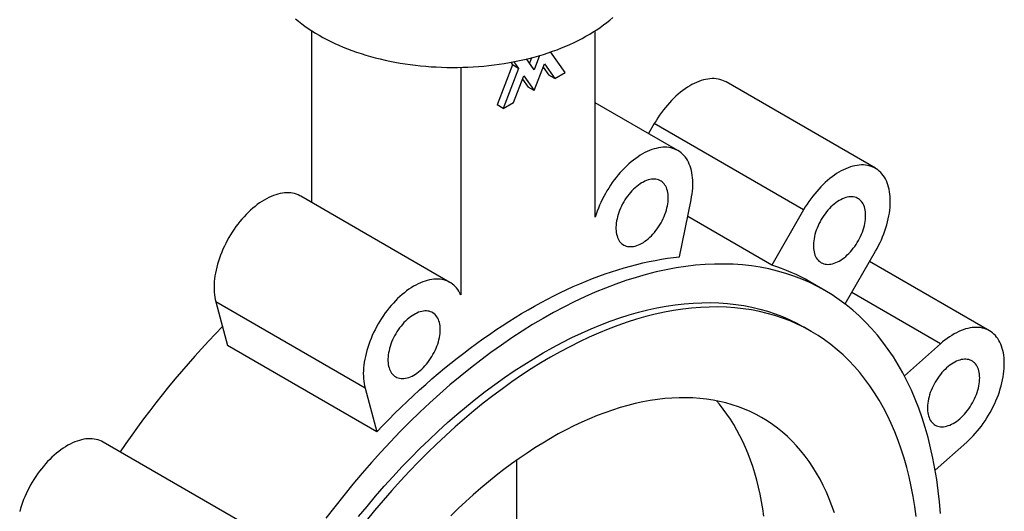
# Paper-space layout '_Isometrico' of a CAD drawing. Header units: millimetres. Extents: x -130 to 288, y -158 to 418.
# Tile 2 of 3: x -103 to 130, y 51 to 167. Entities that reach past the tile are written whole.
import ezdxf

# ---------------------------------------------------------------- set-up
doc = ezdxf.new("R2010")
doc.units = ezdxf.units.MM

psp = doc.layouts.new('_Isometrico')

# ---------------------------------------------------------------- linework, layer by layer
at = {"color": 7, "linetype": 'Continuous', "lineweight": 25}
for p, q in [((-33.59, 164.8), (-33.59, 124.19)), ((33.59, 120.69), (33.59, 164.8)), ((20.4, 158.93), (19.09, 155.55)), ((26.44, 154.9), (23.02, 159.77)), ((14, 156.7), (10.33, 147.23)), ((13.57, 157.32), (14, 156.7)), ((15.42, 155.88), (14, 156.7)), ((14.31, 157.46), (15.42, 155.88)), ((19.09, 155.55), (17.3, 158.11)), ((18.46, 158.4), (17.98, 157.14)), ((19.09, 150.65), (21.54, 156.97)), ((21.54, 156.97), (23.99, 153.48)), ((1.77, 156.13), (1.77, 102.32)), ((15.42, 155.88), (11.74, 146.41)), ((14.19, 147.83), (16.64, 154.14)), ((16.64, 154.14), (19.09, 150.65)), ((21.24, 156.2), (22.58, 154.3)), ((23.99, 153.48), (22.58, 154.3)), ((23.99, 153.48), (26.44, 154.9)), ((16.34, 153.37), (17.68, 151.47)), ((99.93, 132.26), (64.57, 152.67)), ((19.09, 150.65), (17.68, 151.47)), ((11.74, 146.41), (10.33, 147.23)), ((11.74, 146.41), (14.19, 147.83)), ((53.17, 136.44), (33.59, 147.74)), ((47.57, 142.85), (46.19, 140.47)), ((82.93, 122.44), (47.57, 142.85)), ((-0.82, 105.27), (-36.17, 125.68)), ((53.52, 111.33), (56.28, 124.82)), ((82.93, 122.44), (75.38, 109.38)), ((75.38, 109.38), (55.47, 120.87)), ((92.74, 100.18), (99.93, 112.63)), ((126.92, 93.85), (98.54, 110.23)), ((87.96, 103.37), (84.42, 105.41)), ((-20.93, 80.25), (-56.28, 100.66)), ((-56.28, 100.66), (-53.52, 90.36)), ((84.73, 93.69), (82.96, 94.71)), ((-18.17, 69.95), (-53.52, 90.36)), ((115.31, 90.74), (106.79, 83.18)), ((-20.93, 80.25), (-18.17, 69.95)), ((-47.57, 47.11), (-82.93, 67.52)), ((114.08, 60.91), (121.53, 67.51)), ((15, -81.19), (15, 63.26))]:
    psp.add_line(p, q, dxfattribs=at)
at = {"color": 8, "linetype": 'Continuous', "lineweight": 25}
psp.add_line((115.31, 90.74), (94.3, 102.87), dxfattribs=at)
at = {"color": 7, "linetype": 'Continuous', "lineweight": 25, "flags": 128}
for points in [[(-31.82, 163.72), (-30.92, 163.22), (-30, 162.73), (-29.06, 162.25), (-28.09, 161.79), (-27.1, 161.35), (-26.09, 160.92), (-25.07, 160.51), (-24.02, 160.12), (-22.95, 159.74), (-21.87, 159.38), (-20.76, 159.04), (-19.65, 158.72), (-18.51, 158.41), (-17.37, 158.12), (-16.2, 157.85), (-15.03, 157.6), (-13.85, 157.37), (-12.65, 157.16), (-11.45, 156.96), (-10.23, 156.79), (-9.01, 156.64), (-7.78, 156.5), (-6.54, 156.39), (-5.3, 156.29), (-4.06, 156.22), (-2.81, 156.16), (-1.56, 156.13), (-0.31, 156.11), (0.94, 156.12), (2.19, 156.14), (3.44, 156.19), (4.68, 156.25), (5.93, 156.34), (7.16, 156.44), (8.4, 156.57), (9.62, 156.71), (10.84, 156.88), (12.05, 157.06), (13.25, 157.26), (14.44, 157.48), (15.62, 157.73), (16.79, 157.99), (17.94, 158.26), (19.08, 158.56), (20.21, 158.88), (21.32, 159.21), (22.41, 159.56), (23.49, 159.93), (24.54, 160.31), (25.58, 160.72), (26.6, 161.14), (27.6, 161.57), (28.58, 162.02), (29.53, 162.49), (30.47, 162.97), (31.37, 163.47), (32.26, 163.98), (33.12, 164.5), (33.95, 165.04), (34.76, 165.59), (35.54, 166.16), (36.3, 166.73), (37.02, 167.32), (37.72, 167.92)], [(-37.37, 167.62), (-36.66, 167.02), (-35.92, 166.44), (-35.15, 165.87), (-34.36, 165.31), (-33.54, 164.77), (-32.69, 164.24), (-31.82, 163.72)], [(64.57, 152.67), (64.38, 152.77), (63.97, 152.97), (63.55, 153.13), (63.12, 153.26), (62.67, 153.36), (62.2, 153.42), (61.72, 153.46), (61.24, 153.46), (60.74, 153.43), (60.23, 153.37), (59.71, 153.27), (59.18, 153.15), (58.65, 152.99), (58.11, 152.8), (57.57, 152.58), (57.03, 152.33), (56.48, 152.05), (55.94, 151.75), (55.39, 151.41), (54.84, 151.04), (54.3, 150.65), (53.76, 150.23), (53.23, 149.79), (52.7, 149.32), (52.18, 148.83), (51.66, 148.31), (51.16, 147.78), (50.66, 147.22), (50.18, 146.64), (49.71, 146.05), (49.25, 145.44), (48.81, 144.81), (48.38, 144.17), (47.97, 143.52), (47.57, 142.85)], [(56.28, 124.82), (56.41, 125.51), (56.52, 126.19), (56.6, 126.87), (56.65, 127.53), (56.69, 128.18), (56.69, 128.81), (56.67, 129.43), (56.63, 130.04), (56.56, 130.63), (56.47, 131.2), (56.35, 131.75), (56.21, 132.27), (56.04, 132.78), (55.85, 133.26), (55.64, 133.72), (55.41, 134.16), (55.15, 134.57), (54.87, 134.95), (54.57, 135.31), (54.25, 135.63), (53.91, 135.93), (53.55, 136.2), (53.17, 136.44), (52.77, 136.65), (52.36, 136.82), (51.93, 136.97), (51.49, 137.08), (51.03, 137.17), (50.56, 137.22), (50.08, 137.23), (49.58, 137.22), (49.08, 137.17), (48.56, 137.09), (48.04, 136.98), (47.51, 136.84), (46.98, 136.67), (46.44, 136.46), (45.89, 136.23), (45.35, 135.96), (44.8, 135.67), (44.25, 135.35), (43.71, 134.99), (43.16, 134.61), (42.62, 134.21), (42.08, 133.78), (41.55, 133.32), (41.03, 132.84), (40.51, 132.33), (40, 131.81), (39.5, 131.26), (39.01, 130.69), (38.53, 130.11), (38.07, 129.5), (37.62, 128.88), (37.18, 128.25), (36.76, 127.6), (36.36, 126.94), (35.97, 126.27), (35.6, 125.59), (35.25, 124.9), (34.92, 124.21), (34.61, 123.51), (34.32, 122.81), (34.06, 122.1), (33.81, 121.39), (33.59, 120.69)], [(99.93, 112.63), (100.31, 113.3), (100.67, 113.98), (101.01, 114.68), (101.33, 115.37), (101.63, 116.07), (101.91, 116.78), (102.16, 117.49), (102.4, 118.19), (102.61, 118.9), (102.8, 119.6), (102.97, 120.3), (103.11, 120.99), (103.22, 121.67), (103.32, 122.35), (103.39, 123.02), (103.43, 123.67), (103.45, 124.31), (103.44, 124.94), (103.41, 125.56), (103.35, 126.15), (103.27, 126.73), (103.17, 127.29), (103.04, 127.83), (102.89, 128.35), (102.71, 128.84), (102.51, 129.31), (102.28, 129.76), (102.04, 130.18), (101.77, 130.58), (101.48, 130.95), (101.17, 131.29), (100.84, 131.6), (100.49, 131.89), (100.12, 132.14), (99.73, 132.36), (99.33, 132.56), (98.91, 132.72), (98.47, 132.85), (98.02, 132.95), (97.56, 133.01), (97.08, 133.05), (96.59, 133.05), (96.09, 133.02), (95.58, 132.96), (95.06, 132.86), (94.54, 132.74), (94.01, 132.58), (93.47, 132.39), (92.93, 132.17), (92.38, 131.92), (91.84, 131.64), (91.29, 131.33), (90.74, 131), (90.2, 130.63), (89.66, 130.24), (89.12, 129.82), (88.58, 129.38), (88.05, 128.91), (87.53, 128.42), (87.02, 127.9), (86.51, 127.36), (86.02, 126.81), (85.54, 126.23), (85.07, 125.64), (84.61, 125.03), (84.16, 124.4), (83.74, 123.76), (83.32, 123.11), (82.93, 122.44)], [(50.86, 125.29), (50.85, 125.73), (50.81, 126.16), (50.75, 126.57), (50.66, 126.97), (50.55, 127.34), (50.42, 127.69), (50.26, 128.01), (50.08, 128.31), (49.88, 128.58), (49.65, 128.83), (49.41, 129.04), (49.15, 129.23), (48.87, 129.39), (48.57, 129.51), (48.26, 129.61), (47.93, 129.67), (47.59, 129.7), (47.24, 129.7), (46.88, 129.66), (46.51, 129.6), (46.13, 129.5), (45.75, 129.37), (45.36, 129.21), (44.97, 129.02), (44.57, 128.8), (44.18, 128.55), (43.79, 128.28), (43.4, 127.98), (43.02, 127.65), (42.65, 127.3), (42.28, 126.92), (41.92, 126.53), (41.58, 126.12), (41.24, 125.68), (40.93, 125.24), (40.62, 124.77), (40.33, 124.3), (40.06, 123.82), (39.81, 123.32), (39.58, 122.82), (39.36, 122.32), (39.17, 121.81), (39, 121.31), (38.86, 120.8), (38.74, 120.3), (38.64, 119.8), (38.56, 119.32), (38.51, 118.84), (38.49, 118.37), (38.49, 117.92), (38.51, 117.48), (38.56, 117.06), (38.64, 116.66), (38.74, 116.27), (38.86, 115.91), (39, 115.58), (39.17, 115.27), (39.36, 114.98), (39.58, 114.72), (39.81, 114.49), (40.06, 114.29), (40.33, 114.12), (40.62, 113.98), (40.93, 113.87), (41.24, 113.79), (41.58, 113.74), (41.92, 113.73), (42.28, 113.74), (42.65, 113.79), (43.02, 113.88), (43.4, 113.99), (43.79, 114.13), (44.18, 114.31), (44.57, 114.51), (44.97, 114.75), (45.36, 115.01), (45.75, 115.3), (46.13, 115.61), (46.51, 115.95), (46.88, 116.31), (47.24, 116.7), (47.59, 117.1), (47.93, 117.53), (48.26, 117.97), (48.57, 118.42), (48.87, 118.89), (49.15, 119.37), (49.41, 119.86), (49.65, 120.35), (49.88, 120.86), (50.08, 121.36), (50.26, 121.87), (50.42, 122.37), (50.55, 122.88), (50.66, 123.38), (50.75, 123.87), (50.81, 124.35), (50.85, 124.83), (50.86, 125.29)], [(-36.17, 125.68), (-36.36, 125.78), (-36.76, 125.98), (-37.18, 126.14), (-37.62, 126.27), (-38.07, 126.37), (-38.53, 126.44), (-39.01, 126.47), (-39.5, 126.47), (-40, 126.44), (-40.51, 126.38), (-41.03, 126.29), (-41.55, 126.16), (-42.08, 126.01), (-42.62, 125.82), (-43.16, 125.6), (-43.71, 125.35), (-44.25, 125.07), (-44.8, 124.76), (-45.35, 124.43), (-45.89, 124.06), (-46.44, 123.67), (-46.98, 123.25), (-47.51, 122.81), (-48.04, 122.34), (-48.56, 121.85), (-49.08, 121.33), (-49.58, 120.79), (-50.08, 120.24), (-50.56, 119.66), (-51.03, 119.07), (-51.49, 118.46), (-51.93, 117.83), (-52.36, 117.19), (-52.77, 116.54), (-53.17, 115.87), (-53.55, 115.2), (-53.91, 114.51), (-54.25, 113.82), (-54.57, 113.12), (-54.87, 112.42), (-55.15, 111.72), (-55.41, 111.01), (-55.64, 110.3), (-55.85, 109.6), (-56.04, 108.9), (-56.21, 108.2), (-56.35, 107.5), (-56.47, 106.82), (-56.56, 106.14), (-56.63, 105.48), (-56.67, 104.82), (-56.69, 104.18), (-56.69, 103.55), (-56.65, 102.94), (-56.6, 102.34), (-56.52, 101.76), (-56.41, 101.2), (-56.28, 100.66)], [(97.61, 121.11), (97.6, 121.55), (97.57, 121.98), (97.5, 122.39), (97.42, 122.79), (97.31, 123.16), (97.17, 123.51), (97.01, 123.83), (96.83, 124.13), (96.63, 124.4), (96.41, 124.65), (96.17, 124.86), (95.91, 125.05), (95.63, 125.21), (95.33, 125.33), (95.02, 125.43), (94.69, 125.49), (94.35, 125.52), (94, 125.52), (93.64, 125.48), (93.26, 125.42), (92.89, 125.32), (92.5, 125.19), (92.11, 125.03), (91.72, 124.84), (91.33, 124.62), (90.94, 124.37), (90.55, 124.1), (90.16, 123.8), (89.78, 123.47), (89.4, 123.12), (89.04, 122.74), (88.68, 122.35), (88.33, 121.94), (88, 121.5), (87.68, 121.06), (87.38, 120.59), (87.09, 120.12), (86.82, 119.64), (86.56, 119.14), (86.33, 118.64), (86.12, 118.14), (85.93, 117.63), (85.76, 117.13), (85.61, 116.62), (85.49, 116.12), (85.39, 115.62), (85.32, 115.14), (85.27, 114.66), (85.24, 114.19), (85.24, 113.74), (85.27, 113.3), (85.32, 112.88), (85.39, 112.48), (85.49, 112.09), (85.61, 111.73), (85.76, 111.4), (85.93, 111.09), (86.12, 110.8), (86.33, 110.54), (86.56, 110.31), (86.82, 110.11), (87.09, 109.94), (87.38, 109.79), (87.68, 109.69), (88, 109.61), (88.33, 109.56), (88.68, 109.55), (89.04, 109.56), (89.4, 109.61), (89.78, 109.7), (90.16, 109.81), (90.55, 109.95), (90.94, 110.13), (91.33, 110.33), (91.72, 110.57), (92.11, 110.83), (92.5, 111.12), (92.89, 111.43), (93.26, 111.77), (93.64, 112.13), (94, 112.52), (94.35, 112.92), (94.69, 113.35), (95.02, 113.79), (95.33, 114.24), (95.63, 114.71), (95.91, 115.19), (96.17, 115.68), (96.41, 116.17), (96.63, 116.68), (96.83, 117.18), (97.01, 117.69), (97.17, 118.19), (97.31, 118.7), (97.42, 119.2), (97.5, 119.69), (97.57, 120.17), (97.6, 120.65), (97.61, 121.11)], [(115.32, 50.63), (115.09, 53.35), (114.8, 56.01), (114.45, 58.63), (114.03, 61.2), (113.55, 63.72), (113, 66.19), (112.4, 68.61), (111.72, 70.96), (110.99, 73.27), (110.2, 75.51), (109.34, 77.69), (108.43, 79.82), (107.45, 81.88), (106.42, 83.87), (105.32, 85.8), (104.17, 87.66), (102.96, 89.45), (101.7, 91.18), (100.38, 92.83), (99.01, 94.41), (97.58, 95.91), (96.1, 97.35), (94.57, 98.71), (92.99, 99.99), (91.37, 101.19), (89.69, 102.32), (87.96, 103.37), (86.19, 104.34), (84.38, 105.23), (82.52, 106.04), (80.62, 106.76), (78.68, 107.41), (76.7, 107.97), (74.68, 108.46), (72.63, 108.86), (70.54, 109.17), (68.41, 109.41), (66.26, 109.56), (64.07, 109.62), (61.85, 109.6), (59.61, 109.5), (57.34, 109.32), (55.04, 109.05), (52.72, 108.7), (50.38, 108.27), (48.02, 107.75), (45.65, 107.15), (43.25, 106.47), (40.84, 105.71), (38.42, 104.87), (35.98, 103.94), (33.53, 102.94), (31.08, 101.86), (28.62, 100.7), (26.15, 99.46), (23.68, 98.15), (21.21, 96.76), (18.74, 95.3), (16.27, 93.76), (13.81, 92.15), (11.35, 90.47), (8.89, 88.72), (6.45, 86.9), (4.01, 85.01), (1.59, 83.05), (-0.82, 81.03), (-3.22, 78.94), (-5.6, 76.8), (-7.96, 74.59), (-10.3, 72.32), (-12.62, 69.99), (-14.91, 67.61), (-17.18, 65.17), (-19.43, 62.68), (-21.64, 60.14), (-23.83, 57.55), (-25.99, 54.91), (-28.11, 52.22), (-30.2, 49.5)], [(-18.17, 69.95), (-16.74, 71.43), (-15.31, 72.88), (-13.87, 74.32), (-12.43, 75.73), (-10.97, 77.12), (-9.51, 78.49), (-8.04, 79.84), (-6.56, 81.16), (-5.08, 82.45), (-3.59, 83.73), (-2.09, 84.97), (-0.59, 86.2), (0.92, 87.39), (2.43, 88.57), (3.94, 89.71), (5.46, 90.83), (6.98, 91.92), (8.5, 92.99), (10.03, 94.03), (11.55, 95.04), (13.08, 96.02), (14.61, 96.98), (16.15, 97.9), (17.68, 98.8), (19.21, 99.67), (20.74, 100.51), (22.27, 101.33), (23.8, 102.11), (25.33, 102.86), (26.85, 103.58), (28.38, 104.28), (29.9, 104.94), (31.42, 105.57), (32.93, 106.18), (34.44, 106.75), (35.95, 107.29), (37.45, 107.8), (38.94, 108.28), (40.43, 108.72), (41.91, 109.14), (43.39, 109.53), (44.86, 109.88), (46.33, 110.2), (47.78, 110.49), (49.23, 110.75), (50.67, 110.97), (52.1, 111.17), (53.52, 111.33)], [(1.77, 102.32), (1.54, 102.77), (1.3, 103.19), (1.03, 103.59), (0.74, 103.96), (0.43, 104.3), (0.1, 104.61), (-0.25, 104.89), (-0.62, 105.15), (-1, 105.37), (-1.41, 105.57), (-1.83, 105.73), (-2.26, 105.86), (-2.72, 105.96), (-3.18, 106.03), (-3.66, 106.06), (-4.15, 106.06), (-4.64, 106.03), (-5.15, 105.97), (-5.67, 105.88), (-6.2, 105.75), (-6.73, 105.6), (-7.27, 105.41), (-7.81, 105.19), (-8.35, 104.94), (-8.9, 104.66), (-9.45, 104.35), (-9.99, 104.02), (-10.54, 103.65), (-11.08, 103.26), (-11.62, 102.84), (-12.16, 102.4), (-12.68, 101.93), (-13.21, 101.44), (-13.72, 100.92), (-14.23, 100.38), (-14.72, 99.83), (-15.2, 99.25), (-15.67, 98.66), (-16.13, 98.05), (-16.58, 97.42), (-17, 96.78), (-17.42, 96.13), (-17.81, 95.46), (-18.19, 94.79), (-18.55, 94.1), (-18.89, 93.41), (-19.21, 92.71), (-19.51, 92.01), (-19.79, 91.31), (-20.05, 90.6), (-20.29, 89.89), (-20.5, 89.19), (-20.69, 88.49), (-20.85, 87.79), (-21, 87.09), (-21.11, 86.41), (-21.21, 85.73), (-21.27, 85.07), (-21.32, 84.41), (-21.34, 83.77), (-21.33, 83.14), (-21.3, 82.53), (-21.24, 81.93), (-21.16, 81.35), (-21.06, 80.79), (-20.93, 80.25)], [(-22.45, 49.88), (-20.46, 52.32), (-18.43, 54.72), (-16.38, 57.07), (-14.31, 59.37), (-12.21, 61.63), (-10.08, 63.83), (-7.94, 65.98), (-5.77, 68.08), (-3.59, 70.13), (-1.39, 72.11), (0.83, 74.04), (3.06, 75.91), (5.3, 77.72), (7.55, 79.47), (9.81, 81.15), (12.08, 82.77), (14.36, 84.33), (16.64, 85.82), (18.93, 87.24), (21.21, 88.6), (23.5, 89.88), (25.78, 91.1), (28.06, 92.24), (30.34, 93.31), (32.61, 94.31), (34.87, 95.24), (37.13, 96.1), (39.37, 96.87), (41.6, 97.58), (43.82, 98.21), (46.02, 98.76), (48.2, 99.24), (50.36, 99.64), (52.51, 99.97), (54.63, 100.21), (56.73, 100.38), (58.81, 100.48), (60.86, 100.49), (62.88, 100.43), (64.88, 100.29), (66.84, 100.08), (68.78, 99.78), (70.68, 99.42), (72.54, 98.97), (74.37, 98.45), (76.17, 97.85), (77.93, 97.18), (79.65, 96.43), (81.33, 95.6), (82.96, 94.71)], [(109.56, 49.88), (109.23, 52.3), (108.85, 54.68), (108.4, 57.01), (107.9, 59.29), (107.33, 61.53), (106.71, 63.71), (106.03, 65.84), (105.3, 67.92), (104.51, 69.94), (103.66, 71.9), (102.76, 73.8), (101.8, 75.65), (100.79, 77.43), (99.73, 79.16), (98.61, 80.81), (97.44, 82.41), (96.22, 83.94), (94.95, 85.4), (93.63, 86.79), (92.26, 88.12), (90.85, 89.37), (89.39, 90.56), (87.88, 91.67), (86.33, 92.72), (84.73, 93.69), (83.09, 94.58), (81.41, 95.41), (79.7, 96.16), (77.94, 96.83), (76.14, 97.43), (74.31, 97.95), (72.44, 98.39), (70.54, 98.76), (68.61, 99.06), (66.64, 99.27), (64.65, 99.41), (62.63, 99.47), (60.58, 99.46), (58.5, 99.36), (56.4, 99.19), (54.28, 98.94), (52.13, 98.62), (49.97, 98.22), (47.78, 97.74), (45.58, 97.19), (43.37, 96.56), (41.14, 95.85), (38.9, 95.07), (36.64, 94.22), (34.38, 93.29), (32.11, 92.29), (29.83, 91.22), (27.55, 90.08), (25.27, 88.86), (22.98, 87.58), (20.69, 86.22), (18.41, 84.8), (16.13, 83.31), (13.85, 81.75), (11.58, 80.13), (9.32, 78.45), (7.07, 76.7), (4.82, 74.89), (2.59, 73.02), (0.38, 71.09), (-1.82, 69.11), (-4, 67.06), (-6.17, 64.96), (-8.31, 62.81), (-10.44, 60.61), (-12.54, 58.35), (-14.61, 56.05), (-16.66, 53.7), (-18.69, 51.3), (-20.68, 48.86)], [(-3.13, 94.12), (-3.14, 94.57), (-3.18, 94.99), (-3.24, 95.41), (-3.33, 95.8), (-3.44, 96.17), (-3.57, 96.52), (-3.73, 96.84), (-3.91, 97.14), (-4.11, 97.41), (-4.33, 97.66), (-4.58, 97.88), (-4.84, 98.06), (-5.12, 98.22), (-5.42, 98.34), (-5.73, 98.44), (-6.05, 98.5), (-6.39, 98.53), (-6.75, 98.53), (-7.11, 98.5), (-7.48, 98.43), (-7.86, 98.33), (-8.24, 98.2), (-8.63, 98.04), (-9.02, 97.85), (-9.41, 97.63), (-9.81, 97.39), (-10.2, 97.11), (-10.58, 96.81), (-10.97, 96.48), (-11.34, 96.13), (-11.71, 95.76), (-12.06, 95.36), (-12.41, 94.95), (-12.74, 94.52), (-13.06, 94.07), (-13.37, 93.61), (-13.66, 93.13), (-13.93, 92.65), (-14.18, 92.16), (-14.41, 91.66), (-14.63, 91.15), (-14.82, 90.65), (-14.98, 90.14), (-15.13, 89.63), (-15.25, 89.13), (-15.35, 88.64), (-15.43, 88.15), (-15.48, 87.67), (-15.5, 87.2), (-15.5, 86.75), (-15.48, 86.31), (-15.43, 85.89), (-15.35, 85.49), (-15.25, 85.11), (-15.13, 84.75), (-14.98, 84.41), (-14.82, 84.1), (-14.63, 83.81), (-14.41, 83.55), (-14.18, 83.32), (-13.93, 83.12), (-13.66, 82.95), (-13.37, 82.81), (-13.06, 82.7), (-12.74, 82.62), (-12.41, 82.57), (-12.06, 82.56), (-11.71, 82.58), (-11.34, 82.63), (-10.97, 82.71), (-10.58, 82.82), (-10.2, 82.97), (-9.81, 83.14), (-9.41, 83.35), (-9.02, 83.58), (-8.63, 83.84), (-8.24, 84.13), (-7.86, 84.45), (-7.48, 84.79), (-7.11, 85.15), (-6.75, 85.53), (-6.39, 85.94), (-6.05, 86.36), (-5.73, 86.8), (-5.42, 87.25), (-5.12, 87.72), (-4.84, 88.2), (-4.58, 88.69), (-4.33, 89.19), (-4.11, 89.69), (-3.91, 90.19), (-3.73, 90.7), (-3.57, 91.21), (-3.44, 91.71), (-3.33, 92.21), (-3.24, 92.7), (-3.18, 93.19), (-3.14, 93.66), (-3.13, 94.12)], [(121.53, 67.51), (122.06, 67.99), (122.58, 68.5), (123.09, 69.02), (123.58, 69.57), (124.07, 70.14), (124.55, 70.72), (125.01, 71.32), (125.47, 71.94), (125.9, 72.58), (126.32, 73.22), (126.73, 73.88), (127.11, 74.55), (127.48, 75.23), (127.83, 75.92), (128.16, 76.62), (128.47, 77.31), (128.76, 78.02), (129.03, 78.72), (129.28, 79.43), (129.5, 80.14), (129.7, 80.84), (129.88, 81.54), (130.03, 82.24), (130.16, 82.92), (130.27, 83.61), (130.35, 84.28), (130.4, 84.94), (130.44, 85.59), (130.44, 86.22), (130.42, 86.84), (130.38, 87.45), (130.31, 88.04), (130.22, 88.6), (130.1, 89.15), (129.96, 89.68), (129.79, 90.19), (129.6, 90.67), (129.39, 91.13), (129.16, 91.57), (128.9, 91.98), (128.62, 92.36), (128.32, 92.72), (128, 93.04), (127.66, 93.34), (127.3, 93.61), (126.92, 93.85), (126.53, 94.06), (126.11, 94.23), (125.69, 94.38), (125.24, 94.49), (124.78, 94.58), (124.31, 94.63), (123.83, 94.64), (123.34, 94.63), (122.83, 94.58), (122.32, 94.51), (121.8, 94.4), (121.27, 94.26), (120.73, 94.08), (120.19, 93.88), (119.65, 93.64), (119.11, 93.38), (118.56, 93.08), (118.01, 92.76), (117.47, 92.41), (116.92, 92.03), (116.38, 91.63), (115.84, 91.19), (115.31, 90.74)], [(124.61, 82.7), (124.6, 83.14), (124.56, 83.57), (124.5, 83.98), (124.41, 84.38), (124.3, 84.75), (124.17, 85.1), (124.01, 85.42), (123.83, 85.72), (123.63, 85.99), (123.4, 86.24), (123.16, 86.45), (122.9, 86.64), (122.62, 86.8), (122.32, 86.92), (122.01, 87.02), (121.68, 87.08), (121.34, 87.11), (120.99, 87.11), (120.63, 87.07), (120.26, 87.01), (119.88, 86.91), (119.5, 86.78), (119.11, 86.62), (118.72, 86.43), (118.32, 86.21), (117.93, 85.96), (117.54, 85.69), (117.15, 85.39), (116.77, 85.06), (116.4, 84.71), (116.03, 84.34), (115.67, 83.94), (115.33, 83.53), (114.99, 83.1), (114.68, 82.65), (114.37, 82.19), (114.08, 81.71), (113.81, 81.23), (113.56, 80.73), (113.33, 80.23), (113.11, 79.73), (112.92, 79.22), (112.75, 78.72), (112.61, 78.21), (112.49, 77.71), (112.39, 77.22), (112.31, 76.73), (112.26, 76.25), (112.24, 75.78), (112.24, 75.33), (112.26, 74.89), (112.31, 74.47), (112.39, 74.07), (112.49, 73.69), (112.61, 73.33), (112.75, 72.99), (112.92, 72.68), (113.11, 72.39), (113.33, 72.13), (113.56, 71.9), (113.81, 71.7), (114.08, 71.53), (114.37, 71.39), (114.68, 71.28), (114.99, 71.2), (115.33, 71.15), (115.67, 71.14), (116.03, 71.16), (116.4, 71.21), (116.77, 71.29), (117.15, 71.4), (117.54, 71.55), (117.93, 71.72), (118.32, 71.92), (118.72, 72.16), (119.11, 72.42), (119.5, 72.71), (119.88, 73.02), (120.26, 73.36), (120.63, 73.73), (120.99, 74.11), (121.34, 74.51), (121.68, 74.94), (122.01, 75.38), (122.32, 75.83), (122.62, 76.3), (122.9, 76.78), (123.16, 77.27), (123.4, 77.77), (123.63, 78.27), (123.83, 78.77), (124.01, 79.28), (124.17, 79.79), (124.3, 80.29), (124.41, 80.79), (124.5, 81.28), (124.56, 81.76), (124.6, 82.24), (124.61, 82.7)], [(90.23, 50.79), (89.64, 52.47), (89, 54.1), (88.31, 55.69), (87.58, 57.24), (86.8, 58.73), (85.98, 60.17), (85.12, 61.57), (84.22, 62.91), (83.27, 64.2), (82.28, 65.44), (81.26, 66.62), (80.19, 67.75), (79.08, 68.83), (77.93, 69.84), (76.75, 70.8), (75.53, 71.71), (74.27, 72.55), (72.98, 73.34), (71.65, 74.06), (70.3, 74.73), (68.9, 75.33), (67.48, 75.88), (66.03, 76.36), (64.54, 76.79), (63.03, 77.15), (61.49, 77.45), (59.93, 77.68), (58.34, 77.86), (56.72, 77.97), (55.08, 78.02), (53.42, 78.01), (51.74, 77.93), (50.04, 77.79), (48.32, 77.59), (46.58, 77.33), (44.83, 77.01), (43.06, 76.62), (41.28, 76.17), (39.49, 75.66), (37.68, 75.09), (35.87, 74.46), (34.04, 73.77), (32.21, 73.02), (30.37, 72.21), (28.53, 71.34), (26.68, 70.41), (24.83, 69.43), (22.98, 68.39), (21.13, 67.29), (19.28, 66.14), (17.43, 64.93), (15.59, 63.67), (13.75, 62.36), (11.92, 61), (10.09, 59.58), (8.28, 58.12), (6.47, 56.6), (4.68, 55.04), (2.9, 53.43), (1.13, 51.78), (-0.62, 50.08)], [(73.53, 49.99), (73.27, 51.76), (72.97, 53.5), (72.63, 55.21), (72.25, 56.89), (71.83, 58.53), (71.38, 60.14), (70.88, 61.72), (70.35, 63.25), (69.78, 64.75), (69.17, 66.22), (68.53, 67.64), (67.85, 69.03), (67.13, 70.37), (66.38, 71.67), (65.59, 72.94), (64.76, 74.15), (63.9, 75.33), (63.01, 76.46), (62.3, 77.3)], [(-82.93, 67.52), (-83.32, 67.72), (-83.74, 67.9), (-84.16, 68.05), (-84.61, 68.16), (-85.07, 68.24), (-85.54, 68.29), (-86.02, 68.31), (-86.51, 68.3), (-87.02, 68.25), (-87.53, 68.17), (-88.05, 68.07), (-88.58, 67.92), (-89.12, 67.75), (-89.66, 67.55), (-90.2, 67.31), (-90.74, 67.05), (-91.29, 66.75), (-91.84, 66.43), (-92.38, 66.08), (-92.93, 65.7), (-93.47, 65.29), (-94.01, 64.86), (-94.54, 64.41), (-95.06, 63.93), (-95.58, 63.42), (-96.09, 62.9), (-96.59, 62.35), (-97.08, 61.78), (-97.56, 61.2), (-98.02, 60.6), (-98.47, 59.98), (-98.91, 59.34), (-99.33, 58.7), (-99.73, 58.04), (-100.12, 57.37), (-100.49, 56.69), (-100.84, 56), (-101.17, 55.3), (-101.48, 54.6), (-101.77, 53.9), (-102.04, 53.2), (-102.28, 52.49), (-102.51, 51.78), (-102.71, 51.08)]]:
    psp.add_lwpolyline(points, dxfattribs=at)
at = {"color": 7, "linetype": 'Continuous', "lineweight": 25}
for centre, radius, start, end in [((61.88, 66.31), 45.13, 60.0398, 72.5943), ((97.9, -54.6), 213.58, 135.6058, 145.8794)]:
    psp.add_arc(centre, radius, start, end, dxfattribs=at)

doc.saveas('drawing.dxf')
